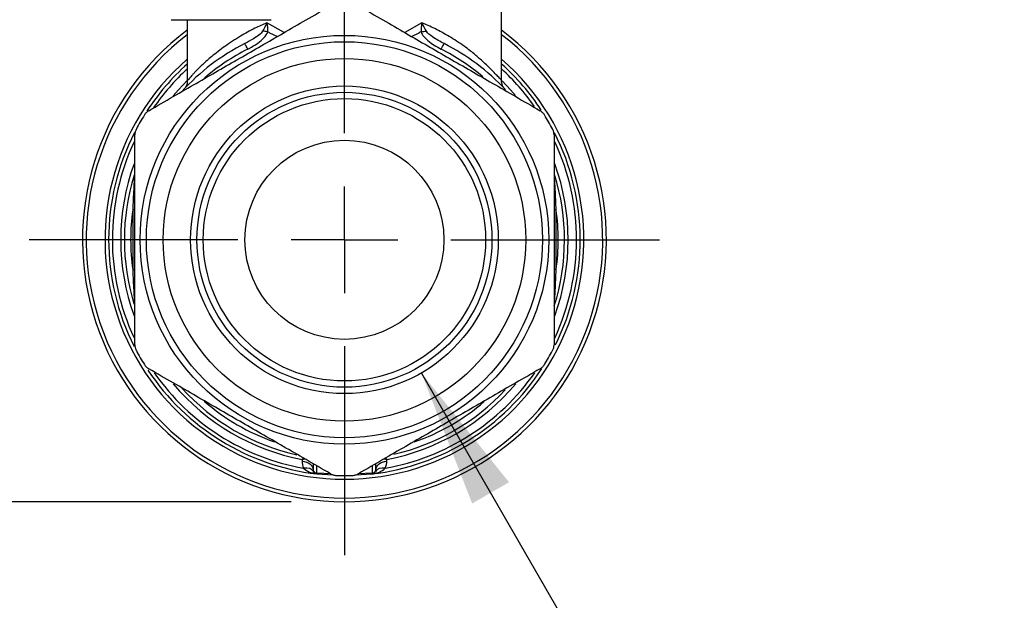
# Model space of a CAD drawing. Header units: inches. Extents: x 0.5 to 21.5, y 0.5 to 16.5.
# Tile 12 of 20: x 16.8 to 18.7, y 4.5 to 5.6. Entities that reach past the tile are written whole.
import ezdxf

# ---------------------------------------------------------------- set-up
doc = ezdxf.new("R2010")
doc.units = ezdxf.units.IN
doc.header["$LTSCALE"] = 2
doc.header["$MEASUREMENT"] = 0
doc.linetypes.add('SLD-Center', pattern=[0.75, 0.6, -0.05, 0.05, -0.05])
doc.linetypes.add('SLD-Solid', pattern=[0])
doc.layers.add('CENTER', color=40, linetype='SLD-Center')
doc.layers.add('DIMENSIONS', color=140, linetype='SLD-Solid', lineweight=25)
doc.styles.add('SLDTEXTSTYLE0', font='TXT', dxfattribs={"width": 0.7})
doc.dimstyles.new('SLDDIMSTYLE1', dxfattribs={"dimtxt": 0.169922, "dimasz": 0.26, "dimexe": 0, "dimexo": 0.0625, "dimgap": 0.04248, "dimtad": 0, "dimtih": 1, "dimtoh": 1, "dimrnd": 1e-09, "dimzin": 12, "dimdsep": 46, "dimtxsty": 'SLDTEXTSTYLE0', "dimsah": 1, "dimcen": 0.09, "dimadec": 0, "dimazin": 3, "dimtfac": 1, "dimtofl": 0, "dimtmove": 0, "dimatfit": 3, "dimfxl": 0, "dimfrac": 2, "dimtolj": 1, "dimtzin": 12, "dimarcsym": 0})
doc.dimstyles.new('SLDDIMSTYLE2', dxfattribs={"dimtxt": 0.169922, "dimasz": 0.26, "dimexe": 0, "dimexo": 0.0625, "dimgap": 0.04248, "dimtad": 0, "dimtih": 1, "dimtoh": 1, "dimrnd": 1e-09, "dimzin": 12, "dimdsep": 46, "dimtxsty": 'SLDTEXTSTYLE0', "dimsah": 1, "dimcen": 0, "dimadec": 0, "dimazin": 3, "dimtfac": 1, "dimtofl": 0, "dimtmove": 0, "dimatfit": 3, "dimfxl": 0, "dimfrac": 2, "dimtolj": 1, "dimtzin": 12, "dimarcsym": 0})

# ---------------------------------------------------------------- blocks, each defined once
blk = doc.blocks.new('_D_6')
at = {"layer": 'DIMENSIONS'}
for p, q in [((17.6036, 4.9573), (18.1603, 3.993)), ((18.1603, 3.993), (19.0592, 3.993))]:
    blk.add_line(p, q, dxfattribs=at)
blk.add_solid([(17.6036, 4.9573), (17.6989, 4.7122), (17.7682, 4.7522)], dxfattribs=at)
at = {"layer": 'DIMENSIONS', "attachment_point": 1, "style": 'SLDTEXTSTYLE0'}
for s, insert, char_height in [('3/8" NPT', (19.1196, 4.3429), 0.16667), ('FEMALE', (19.1842, 4.0728), 0.16667), ('INLET / OUTLET', (18.7228, 3.8028), 0.166667)]:
    blk.add_mtext(s, dxfattribs=dict(at, insert=insert, char_height=char_height))
blk = doc.blocks.new('_D_7')
at = {"layer": 'DIMENSIONS'}
for p, q in [((13.5716, 6.7104), (12.531, 6.7104)), ((12.781, 6.7104), (12.781, 6.0124)), ((12.5285, 5.7043), (12.4715, 5.7043)), ((12.4715, 5.7043), (12.4715, 5.4343)), ((13.0335, 5.7043), (13.0905, 5.7043)), ((13.0905, 5.7043), (13.0905, 5.4343)), ((12.4715, 5.4343), (12.5285, 5.4343)), ((13.0905, 5.4343), (13.0335, 5.4343)), ((12.781, 4.7155), (12.781, 5.3962)), ((17.359, 4.7155), (12.531, 4.7155))]:
    blk.add_line(p, q, dxfattribs=at)
for points in [[(12.781, 6.7104), (12.741, 6.4504), (12.821, 6.4504)], [(12.781, 4.7155), (12.821, 4.9755), (12.741, 4.9755)]]:
    blk.add_solid(points, dxfattribs=at)
at = {"layer": 'DIMENSIONS', "char_height": 0.16667, "attachment_point": 1, "style": 'SLDTEXTSTYLE0'}
for s, insert in [('1.99', (12.5285, 5.9572)), ('50.7', (12.5285, 5.6491))]:
    blk.add_mtext(s, dxfattribs=dict(at, insert=insert))
blk = doc.blocks.new('SW_CENTERMARKSYMBOL_0')
at = {"layer": 'CENTER', "color": 0}
for p, q in [((0, 0.2), (0, 0.5921)), ((0, 0), (0, 0.1)), ((-0.2, 0), (-0.5921, 0)), ((0, 0), (-0.1, 0)), ((0, 0), (0, -0.1)), ((0, 0), (0.1, 0)), ((0.2, 0), (0.5921, 0)), ((0, -0.2), (0, -0.5921))]:
    blk.add_line(p, q, dxfattribs=at)

msp = doc.modelspace()

# ---------------------------------------------------------------- linework, layer by layer
for p, q in [((17.7543, 5.5068), (17.7543, 5.747)), ((17.1338, 5.621), (17.1355, 5.621)), ((17.1355, 5.621), (17.3215, 5.621)), ((17.1638, 5.621), (17.1638, 5.5065)), ((17.3458, 5.5968), (17.3134, 5.6153)), ((17.6047, 5.6153), (17.5723, 5.5968)), ((17.3185, 5.5964), (17.3331, 5.5895)), ((17.5852, 5.5894), (17.5996, 5.5964)), ((17.7602, 5.4909), (17.7595, 5.4919)), ((17.3827, 4.7971), (17.3795, 4.7949)), ((17.3795, 4.7949), (17.3847, 4.7959)), ((17.5334, 4.7959), (17.5386, 4.7949)), ((17.5386, 4.7949), (17.5354, 4.7971)), ((17.4, 4.7871), (17.4, 4.7756)), ((17.4069, 4.7693), (17.4069, 4.7831)), ((17.5112, 4.7831), (17.5112, 4.7693)), ((17.5181, 4.7756), (17.5181, 4.7871)), ((17.4337, 4.7678), (17.4069, 4.7693)), ((17.4069, 4.7678), (17.438, 4.7659)), ((17.4801, 4.7659), (17.5112, 4.7678)), ((17.5112, 4.7693), (17.4844, 4.7678))]:
    msp.add_line(p, q)
at = {"flags": 128}
for points in [[(17.1638, 5.5067), (17.147, 5.4892), (17.1374, 5.4782)], [(17.7806, 5.4783), (17.7711, 5.4892), (17.7552, 5.5059)], [(17.3795, 4.7949), (17.3795, 4.7933), (17.3795, 4.792)], [(17.5386, 4.792), (17.5386, 4.7936), (17.5386, 4.7949)]]:
    msp.add_lwpolyline(points, dxfattribs=at)
for radius in [0.3839, 0.372, 0.3406, 0.289, 0.277, 0.2652, 0.187]:
    msp.add_circle((17.459, 5.2076), radius)
for centre, radius, start, end in [((17.459, 5.2076), 0.4921, 126.8699, 53.1301), ((17.459, 5.2076), 0.4852, 127.4851, 52.5149), ((17.459, 5.2076), 0.4134, 116.9122, 137.6036), ((17.459, 5.2076), 0.4134, 42.9713, 63.0878), ((17.459, 5.2076), 0.4016, 116.9122, 130.8715), ((17.459, 5.2076), 0.4016, 49.6197, 63.0878), ((17.459, 5.2076), 0.4498, 131.0269, 48.9731), ((17.459, 5.2076), 0.4429, 131.8103, 146.9665), ((17.459, 5.2076), 0.4429, 33.3895, 48.1897), ((17.459, 5.2076), 0.436, 132.6288, 145.2803), ((17.459, 5.2076), 0.436, 35.0478, 47.3712), ((17.459, 5.2076), 0.4429, 148.0388, 151.9612), ((17.459, 5.2076), 0.4429, 28.0388, 31.9612), ((17.459, 5.2076), 0.4429, 152.93, 206.9068), ((17.459, 5.2076), 0.4429, 333.5127, 26.989), ((17.459, 5.2076), 0.436, 154.8231, 205.0184), ((17.459, 5.2076), 0.436, 334.9546, 24.9536), ((17.459, 5.2076), 0.4203, 160.1289, 199.8744), ((17.459, 5.2076), 0.4203, 340.1176, 19.8641), ((17.459, 5.2076), 0.4134, 162.9547, 196.9708), ((17.459, 5.2076), 0.4134, 342.4981, 17.2405), ((17.459, 5.2076), 0.4016, 172.0096, 187.9904), ((17.459, 5.2076), 0.4016, 352.0096, 7.9904), ((17.459, 5.2076), 0.4429, 208.0388, 211.9612), ((17.459, 5.2076), 0.4429, 328.0388, 331.9612), ((17.459, 5.2076), 0.4429, 213.5366, 263.2437), ((17.459, 5.2076), 0.436, 214.9969, 259.876), ((17.459, 5.2076), 0.4429, 276.7563, 326.9109), ((17.459, 5.2076), 0.436, 280.124, 325.0765), ((17.459, 5.2076), 0.4203, 220.0661, 259.0945), ((17.459, 5.2076), 0.4134, 222.4131, 257.5358), ((17.459, 5.2076), 0.4203, 280.9055, 319.9491), ((17.459, 5.2076), 0.4134, 282.939, 316.9679), ((17.459, 5.2076), 0.4016, 228.9835, 250.8803), ((17.459, 5.2076), 0.4016, 289.0058, 310.8715), ((17.407, 4.7763), 0.007, 186.1256, 269.8765), ((17.4079, 4.7756), 0.00787, 180, 263.2437), ((17.5111, 4.7763), 0.007, 270.1235, 353.8744), ((17.5102, 4.7756), 0.00787, 276.7563, 0), ((17.459, 5.2076), 0.4429, 268.0388, 271.9612)]:
    msp.add_arc(centre, radius, start, end)
for points, knots in [([(17.0915, 5.45), (17.1233, 5.4684), (17.1525, 5.4852), (17.2085, 5.5176), (17.2353, 5.5331), (17.2891, 5.5641), (17.3159, 5.5796), (17.3719, 5.6119), (17.4011, 5.6287), (17.4329, 5.6471)], [0, 0, 0, 0, 0.25, 0.25, 0.5, 0.5, 0.75, 0.75, 1, 1, 1, 1]), ([(17.4852, 5.6471), (17.517, 5.6287), (17.5462, 5.6119), (17.6022, 5.5796), (17.629, 5.5641), (17.6828, 5.5331), (17.7096, 5.5176), (17.7656, 5.4852), (17.7948, 5.4684), (17.8266, 5.45)], [0, 0, 0, 0, 0.25, 0.25, 0.5, 0.5, 0.75, 0.75, 1, 1, 1, 1]), ([(17.3134, 5.6153), (17.3058, 5.6119), (17.2882, 5.604), (17.2613, 5.589), (17.2338, 5.5709), (17.2104, 5.5528), (17.1937, 5.5379), (17.1836, 5.5279), (17.1775, 5.5217), (17.1735, 5.5174), (17.1702, 5.5139), (17.1668, 5.5101), (17.1643, 5.5071), (17.1634, 5.5059), (17.1643, 5.507), (17.1646, 5.5074)], [0, 0, 0, 0, 0.081807, 0.18821, 0.319273, 0.450397, 0.557298, 0.640058, 0.684354, 0.727177, 0.768587, 0.80865, 0.884995, 0.956925, 1, 1, 1, 1]), ([(17.3134, 5.6153), (17.3134, 5.6153), (17.3134, 5.6153), (17.3111, 5.6097), (17.3082, 5.604), (17.3052, 5.5992)], [-0.00036044, -0.00036044, -0.00036044, -0.00036044, 0, 0, 0.07436772, 0.07436772, 0.07436772, 0.07436772]), ([(17.3152, 5.5983), (17.3154, 5.6033), (17.3147, 5.6093), (17.3134, 5.6153), (17.3134, 5.6153), (17.3134, 5.6153)], [-0.00036044, -0.00036044, -0.00036044, -0.00036044, 0.07400727, 0.07400727, 0.07436772, 0.07436772, 0.07436772, 0.07436772]), ([(17.6047, 5.6153), (17.6047, 5.6153), (17.6047, 5.6153), (17.6034, 5.6093), (17.6027, 5.6033), (17.6029, 5.5983)], [-0.07472816, -0.07472816, -0.07472816, -0.07472816, -0.07436772, -0.07436772, 0, 0, 0, 0]), ([(17.6129, 5.5992), (17.6099, 5.604), (17.607, 5.6097), (17.6047, 5.6153), (17.6047, 5.6153), (17.6047, 5.6153)], [-0.07472816, -0.07472816, -0.07472816, -0.07472816, -0.00036044, -0.00036044, 0, 0, 0, 0]), ([(17.7542, 5.5068), (17.7541, 5.507), (17.7538, 5.5074), (17.7504, 5.5112), (17.7445, 5.5173), (17.7369, 5.5252), (17.728, 5.534), (17.7193, 5.5421), (17.7112, 5.5494), (17.7038, 5.5558), (17.6951, 5.5628), (17.6837, 5.5714), (17.6703, 5.5806), (17.6563, 5.5893), (17.6426, 5.5971), (17.6294, 5.604), (17.6169, 5.6101), (17.6086, 5.6136), (17.6047, 5.6153)], [0, 0, 0, 0, 0.069308, 0.15121, 0.235868, 0.323865, 0.388024, 0.46083, 0.512798, 0.547928, 0.597783, 0.662359, 0.731039, 0.794744, 0.853482, 0.907261, 0.956095, 1, 1, 1, 1]), ([(17.3052, 5.5992), (17.3023, 5.5944), (17.2902, 5.586), (17.2775, 5.579), (17.2719, 5.5762)], [0, 0, 0, 0, 0.0735055, 0.1286346, 0.1286346, 0.1286346, 0.1286346]), ([(17.2773, 5.5657), (17.2839, 5.5691), (17.2989, 5.5778), (17.3122, 5.59), (17.3152, 5.5983)], [0, 0, 0, 0, 0.0551291, 0.1286346, 0.1286346, 0.1286346, 0.1286346]), ([(17.3152, 5.5983), (17.3132, 5.5988), (17.3096, 5.5992), (17.3065, 5.5992), (17.3052, 5.5992)], [0, 0, 0, 0, 0.571429, 1, 1, 1, 1]), ([(17.6029, 5.5983), (17.6052, 5.592), (17.6169, 5.5792), (17.6319, 5.5702), (17.6408, 5.5657)], [0, 0, 0, 0, 0.0551409, 0.1286622, 0.1286622, 0.1286622, 0.1286622]), ([(17.6462, 5.5762), (17.6388, 5.58), (17.6258, 5.5871), (17.6151, 5.5956), (17.6129, 5.5992)], [0, 0, 0, 0, 0.0735213, 0.1286622, 0.1286622, 0.1286622, 0.1286622]), ([(17.2773, 5.5657), (17.2757, 5.5689), (17.2743, 5.5716), (17.2724, 5.5752), (17.2719, 5.5762), (17.2719, 5.5762)], [0, 0, 0, 0, 0.5, 0.5, 1, 1, 1, 1]), ([(17.6408, 5.5657), (17.6427, 5.5693), (17.6453, 5.5746), (17.6462, 5.5762), (17.6462, 5.5762)], [0, 0, 0, 0, 0.571429, 1, 1, 1, 1]), ([(17.1638, 5.5064), (17.1638, 5.5055), (17.1637, 5.504), (17.1637, 5.5024), (17.1635, 5.5012), (17.1634, 5.5007), (17.1633, 5.5004), (17.1632, 5.5001), (17.1631, 5.4998), (17.163, 5.4995), (17.1628, 5.499), (17.1626, 5.4985), (17.1622, 5.4975), (17.1612, 5.4957), (17.1606, 5.4947), (17.1611, 5.4951), (17.1612, 5.4952)], [0, 0, 0, 0, 0.192611, 0.299097, 0.31784, 0.325307, 0.331795, 0.337811, 0.344092, 0.351392, 0.360297, 0.384381, 0.418501, 0.522084, 0.89765, 1, 1, 1, 1]), ([(17.7587, 5.4929), (17.7584, 5.4933), (17.7574, 5.4945), (17.7563, 5.4968), (17.7552, 5.4998), (17.7544, 5.5028), (17.7543, 5.5051), (17.7542, 5.5066)], [0, 0, 0, 0, 0.165564, 0.53071, 0.668948, 0.783327, 1, 1, 1, 1]), ([(17.0915, 5.45), (17.0908, 5.4496), (17.0893, 5.4487), (17.0873, 5.447), (17.0857, 5.4453), (17.0843, 5.4437), (17.0836, 5.4426), (17.0833, 5.4421)], [0, 0, 0, 0, 0.225476, 0.448802, 0.67292, 0.837836, 1, 1, 1, 1]), ([(17.8348, 5.4421), (17.8343, 5.4429), (17.8332, 5.4445), (17.8312, 5.4466), (17.829, 5.4485), (17.8274, 5.4495), (17.8266, 5.45)], [0, 0, 0, 0, 0.249002, 0.49583, 0.744763, 1, 1, 1, 1]), ([(17.0681, 5.4158), (17.0677, 5.4149), (17.0668, 5.4132), (17.066, 5.4104), (17.0654, 5.4076), (17.0654, 5.4057), (17.0653, 5.4047)], [0, 0, 0, 0, 0.249002, 0.49583, 0.744763, 1, 1, 1, 1]), ([(17.0653, 5.0105), (17.0653, 5.0473), (17.0653, 5.0809), (17.0653, 5.1456), (17.0653, 5.1766), (17.0653, 5.2386), (17.0653, 5.2696), (17.0653, 5.3343), (17.0653, 5.368), (17.0653, 5.4047)], [0, 0, 0, 0, 0.25, 0.25, 0.5, 0.5, 0.75, 0.75, 1, 1, 1, 1]), ([(17.8527, 5.4047), (17.8527, 5.4056), (17.8527, 5.4073), (17.8522, 5.4098), (17.8516, 5.4121), (17.8508, 5.4141), (17.8503, 5.4152), (17.85, 5.4158)], [0, 0, 0, 0, 0.225476, 0.448802, 0.67292, 0.837836, 1, 1, 1, 1]), ([(17.8527, 5.4047), (17.8527, 5.368), (17.8527, 5.3343), (17.8527, 5.2696), (17.8527, 5.2386), (17.8527, 5.1766), (17.8527, 5.1456), (17.8527, 5.0809), (17.8527, 5.0473), (17.8527, 5.0105)], [0, 0, 0, 0, 0.25, 0.25, 0.5, 0.5, 0.75, 0.75, 1, 1, 1, 1]), ([(17.0647, 5.3286), (17.0644, 5.3241), (17.0638, 5.315), (17.0626, 5.2932), (17.0618, 5.2766), (17.0614, 5.2634)], [0, 0, 0, 0, 0.0510557, 0.0765836, 0.1786951, 0.1786951, 0.1786951, 0.1786951]), ([(17.8567, 5.2634), (17.8563, 5.2766), (17.8555, 5.2932), (17.8543, 5.315), (17.8537, 5.3241), (17.8534, 5.3286)], [0, 0, 0, 0, 0.1021115, 0.1276393, 0.1786951, 0.1786951, 0.1786951, 0.1786951]), ([(17.0653, 5.264), (17.0653, 5.2639), (17.0647, 5.2637), (17.0627, 5.2635), (17.0614, 5.2634)], [0, 0, 0, 0, 0.428571, 1, 1, 1, 1]), ([(17.8567, 5.2634), (17.8554, 5.2635), (17.8534, 5.2637), (17.8527, 5.2639), (17.8527, 5.264)], [0, 0, 0, 0, 0.571429, 1, 1, 1, 1]), ([(17.0614, 5.1518), (17.0627, 5.1517), (17.0647, 5.1516), (17.0653, 5.1513), (17.0653, 5.1512)], [0, 0, 0, 0, 0.571429, 1, 1, 1, 1]), ([(17.0614, 5.1518), (17.0617, 5.1419), (17.0624, 5.1254), (17.0636, 5.1032), (17.0644, 5.0911), (17.0647, 5.0866)], [0, 0, 0, 0, 0.0765836, 0.1276393, 0.1786951, 0.1786951, 0.1786951, 0.1786951]), ([(17.8567, 5.1518), (17.8557, 5.1517), (17.8536, 5.1516), (17.8527, 5.1514), (17.8527, 5.1512)], [0, 0, 0, 0, 0.428571, 1, 1, 1, 1]), ([(17.8534, 5.0866), (17.8537, 5.0911), (17.8543, 5.1002), (17.8555, 5.1221), (17.8563, 5.1386), (17.8567, 5.1518)], [0, 0, 0, 0, 0.0510576, 0.0765864, 0.1787016, 0.1787016, 0.1787016, 0.1787016]), ([(17.0653, 5.0105), (17.0654, 5.0097), (17.0654, 5.008), (17.0659, 5.0054), (17.0665, 5.0031), (17.0673, 5.0011), (17.0678, 5), (17.0681, 4.9994)], [0, 0, 0, 0, 0.225476, 0.448802, 0.67292, 0.837836, 1, 1, 1, 1]), ([(17.85, 4.9994), (17.8504, 5.0003), (17.8513, 5.002), (17.8521, 5.0048), (17.8527, 5.0076), (17.8527, 5.0096), (17.8527, 5.0105)], [0, 0, 0, 0, 0.249002, 0.49583, 0.744763, 1, 1, 1, 1]), ([(17.0833, 4.9732), (17.0838, 4.9724), (17.0849, 4.9707), (17.0869, 4.9686), (17.0891, 4.9667), (17.0907, 4.9657), (17.0915, 4.9652)], [0, 0, 0, 0, 0.249002, 0.49583, 0.744763, 1, 1, 1, 1]), ([(17.4329, 4.7681), (17.4011, 4.7865), (17.3719, 4.8033), (17.3159, 4.8357), (17.2891, 4.8512), (17.2353, 4.8822), (17.2085, 4.8977), (17.1525, 4.93), (17.1233, 4.9468), (17.0915, 4.9652)], [0, 0, 0, 0, 0.25, 0.25, 0.5, 0.5, 0.75, 0.75, 1, 1, 1, 1]), ([(17.8266, 4.9652), (17.7948, 4.9468), (17.7656, 4.93), (17.7096, 4.8977), (17.6828, 4.8822), (17.629, 4.8512), (17.6022, 4.8357), (17.5462, 4.8033), (17.517, 4.7865), (17.4852, 4.7681)], [0, 0, 0, 0, 0.25, 0.25, 0.5, 0.5, 0.75, 0.75, 1, 1, 1, 1]), ([(17.8266, 4.9652), (17.8273, 4.9657), (17.8288, 4.9666), (17.8308, 4.9682), (17.8324, 4.9699), (17.8338, 4.9716), (17.8345, 4.9726), (17.8348, 4.9732)], [0, 0, 0, 0, 0.225476, 0.448802, 0.67292, 0.837836, 1, 1, 1, 1]), ([(17.3824, 4.7784), (17.3859, 4.7756), (17.3917, 4.7711), (17.3988, 4.7697), (17.4017, 4.7691)], [0, 0, 0, 0, 0.600912, 1, 1, 1, 1]), ([(17.5139, 4.7685), (17.5176, 4.7692), (17.5257, 4.7706), (17.5322, 4.7757), (17.5357, 4.7784)], [0, 0, 0, 0, 0.464003, 1, 1, 1, 1]), ([(17.4069, 4.7678), (17.4069, 4.7678), (17.4069, 4.7679), (17.4069, 4.7684), (17.4069, 4.769), (17.4069, 4.7693)], [0, 0, 0, 0, 0.333409, 0.666591, 1, 1, 1, 1]), ([(17.4329, 4.7681), (17.4336, 4.7677), (17.4351, 4.7669), (17.4376, 4.766), (17.4399, 4.7654), (17.442, 4.7651), (17.4433, 4.765), (17.4439, 4.765)], [0, 0, 0, 0, 0.2254759, 0.4488017, 0.6729199, 0.8378362, 1, 1, 1, 1]), ([(17.4742, 4.765), (17.4752, 4.765), (17.4771, 4.7652), (17.4799, 4.7658), (17.4827, 4.7668), (17.4844, 4.7677), (17.4852, 4.7681)], [0, 0, 0, 0, 0.249002, 0.49583, 0.744763, 1, 1, 1, 1]), ([(17.5112, 4.7693), (17.5112, 4.769), (17.5112, 4.7684), (17.5112, 4.7679), (17.5112, 4.7678), (17.5112, 4.7678)], [0, 0, 0, 0, 0.333409, 0.666591, 1, 1, 1, 1]), ([(17.5112, 4.7678), (17.5113, 4.7678), (17.5116, 4.7678), (17.5125, 4.768), (17.5134, 4.7681), (17.5139, 4.7682)], [0, 0, 0, 0, 0.232428, 0.470595, 1, 1, 1, 1])]:
    msp.add_open_spline(points, degree=3, knots=knots)
for points in [[(17.3152, 5.5983), (17.3163, 5.5977), (17.3174, 5.597), (17.3185, 5.5964)], [(17.6029, 5.5983), (17.6018, 5.5977), (17.6007, 5.597), (17.5996, 5.5964)], [(17.6029, 5.5983), (17.6065, 5.5991), (17.61, 5.5994), (17.6129, 5.5992)], [(17.0614, 5.2634), (17.0614, 5.2263), (17.0614, 5.1889), (17.0614, 5.1518)], [(17.8567, 5.1518), (17.8567, 5.1889), (17.8567, 5.2263), (17.8567, 5.2634)], [(17.3795, 4.792), (17.3851, 4.7915), (17.3957, 4.7875), (17.4, 4.7796), (17.4, 4.7756)], [(17.3795, 4.792), (17.3795, 4.7875), (17.3804, 4.7829), (17.3824, 4.7784)], [(17.5181, 4.7756), (17.5181, 4.7796), (17.5224, 4.7875), (17.533, 4.7915), (17.5386, 4.792)], [(17.5357, 4.7784), (17.5377, 4.7829), (17.5386, 4.7875), (17.5386, 4.792)], [(17.4008, 4.7722), (17.3983, 4.7773), (17.3908, 4.7798), (17.3824, 4.7784)], [(17.5357, 4.7784), (17.5273, 4.7798), (17.5198, 4.7773), (17.5173, 4.7722)]]:
    msp.add_open_spline(points, degree=3)

# ---------------------------------------------------------------- block references
at = {"layer": 'CENTER'}
msp.add_blockref('SW_CENTERMARKSYMBOL_0', (17.459, 5.2076), dxfattribs=at)

# ---------------------------------------------------------------- dimensions: what is measured, and where the dimension line sits
at = {"layer": 'DIMENSIONS'}
dim = msp.add_linear_dim(base=(12.781, 6.7104), p1=(17.459, 4.7155), p2=(13.6716, 6.7104), angle=90, dimstyle='SLDDIMSTYLE1', dxfattribs=at)
dim.commit()
dim.dimension.update_dxf_attribs({"geometry": '_D_7', "text_midpoint": (12.781, 5.7043), "dimtype": 160})
dim = msp.add_diameter_dim_2p(p1=(17.3145, 5.4579), p2=(17.6036, 4.9573), text='3/8" NPT\\PFEMALE\\PINLET / OUTLET', dimstyle='SLDDIMSTYLE2', override={"dimpost": '<>'}, dxfattribs=at)
dim.commit()
dim.dimension.update_dxf_attribs({"geometry": '_D_6', "text_midpoint": (19.62, 3.993), "dimtype": 163})

doc.saveas('drawing.dxf')
